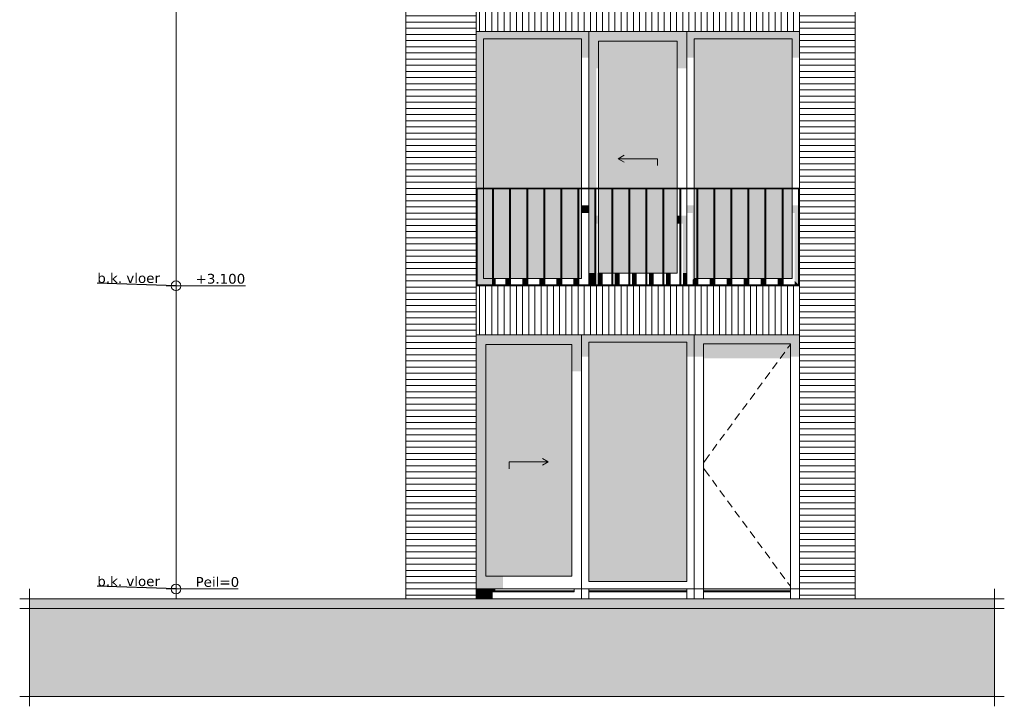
# Model space of a CAD drawing. Header units: millimetres. Extents: x -25778 to 132920, y -21930 to 17454.
# Tile 2 of 26: x 39864 to 49939, y -21590 to -14569. Entities that reach past the tile are written whole.
import ezdxf

# ---------------------------------------------------------------- set-up
doc = ezdxf.new("R2010")
doc.units = ezdxf.units.MM
doc.header["$MEASUREMENT"] = 0
for name, color, linetype in [('00 2D tek aankleding', 7, 'Continuous'), ('00 2D tek aankleding 2D arcering', 7, 'Continuous'), ('21 Buitenwanden', 7, 'Continuous'), ('21 Buitenwanden 2D arcering', 7, 'Continuous'), ('34 Balustrades', 7, 'Continuous'), ('34 Balustrades 2D arcering', 7, 'Continuous'), ('New_21 Buitenwanden', 7, 'Continuous'), ('New_21 Buitenwanden 2D arcering', 7, 'Continuous'), ('New_21 Buitenwanden Afdek-arcering', 7, 'Continuous'), ('New_21 Buitenwanden Deuren', 7, 'Continuous'), ('New_21 Buitenwanden Ramen', 7, 'Continuous'), ('Tekst_dim 1_ 100 .DO', 7, 'Continuous'), ('Tekst_dim Algemeen', 7, 'Continuous')]:
    doc.layers.add(name, color=color, linetype=linetype)
doc.styles.add('GENERATED_STYLE_1', font='verdana.ttf')
doc.dimstyles.new('GENERATED_STYLE__1', dxfattribs={"dimtxt": 0.18, "dimasz": 38, "dimexe": 0.18, "dimexo": 0.0625, "dimgap": 0, "dimtad": 0, "dimtih": 1, "dimtoh": 1, "dimdec": 4, "dimzin": 0, "dimdsep": 46, "dimcen": 0.09, "dimadec": 0, "dimazin": 0, "dimtfac": 1, "dimtdec": 4, "dimtmove": 0, "dimatfit": 3, "dimldrblk": 'ARROWHEAD_0', "dimfxl": 1, "dimtolj": 1, "dimtzin": 0, "dimarcsym": 0})

# ---------------------------------------------------------------- blocks, each defined once
blk = doc.blocks.new('Section Element_1_1', base_point=(43939, -20390))
at = {"layer": 'New_21 Buitenwanden', "color": 7, "linetype": 'Continuous', "lineweight": 0}
blk.add_line((47844, -20490), (45612, -20490), dxfattribs=at)
blk = doc.blocks.new('Section Element_2_1', base_point=(43939, -20390))
at = {"layer": 'New_21 Buitenwanden 2D arcering', "linetype": 'Continuous', "lineweight": 0, "true_color": 0x1e2122}
for points in [[(46766, -17790), (46766, -17884), (46860, -17884), (47750, -17884), (47844, -17884), (47844, -17790)], [(46860, -17884), (46766, -17884), (46766, -18016), (46860, -18016)], [(46860, -17884), (46860, -20390), (46870, -20390), (46870, -18030), (47750, -18030), (47750, -17884)], [(47844, -17884), (47750, -17884), (47750, -18016), (47844, -18016)], [(46860, -20390), (46860, -20410), (47750, -20410), (47750, -20390)], [(46860, -20410), (46860, -20420), (46885, -20411), (47750, -20411), (47750, -20410)]]:
    blk.add_hatch(color=250, dxfattribs=at).paths.add_polyline_path(points)
at = {"layer": 'New_21 Buitenwanden Deuren', "color": 7, "linetype": 'Continuous', "lineweight": 0}
for p, q in [((46860, -20390), (46860, -17884)), ((46860, -17884), (47750, -17884)), ((47750, -17891), (47722, -17928)), ((47750, -17884), (47750, -20390)), ((47693, -17968), (47645, -18033)), ((47616, -18073), (47568, -18138)), ((47539, -18178), (47491, -18242)), ((47462, -18282), (47414, -18347)), ((47385, -18387), (47337, -18452)), ((47307, -18492), (47260, -18556)), ((47230, -18597), (47183, -18661)), ((47153, -18701), (47106, -18766)), ((47076, -18806), (47029, -18870)), ((46999, -18911), (46952, -18975)), ((46922, -19015), (46887, -19062)), ((46887, -19062), (46860, -19100)), ((46887, -19191), (46860, -19154)), ((46922, -19238), (46887, -19191)), ((46999, -19343), (46952, -19279)), ((47076, -19448), (47029, -19383)), ((47153, -19552), (47106, -19488)), ((47230, -19657), (47183, -19593)), ((47307, -19762), (47260, -19697)), ((47385, -19866), (47337, -19802)), ((47462, -19971), (47414, -19907)), ((47539, -20076), (47491, -20011)), ((47616, -20180), (47568, -20116)), ((47693, -20285), (47645, -20221)), ((47750, -20363), (47722, -20325)), ((46766, -20390), (46860, -20390)), ((47750, -20390), (46860, -20390)), ((46860, -20390), (46860, -20420)), ((46860, -20410), (47750, -20410)), ((46860, -20420), (46860, -20490)), ((46860, -20420), (47750, -20420)), ((47750, -20390), (47750, -20420)), ((47750, -20390), (47844, -20390)), ((47750, -20420), (47750, -20490))]:
    blk.add_line(p, q, dxfattribs=at)
blk = doc.blocks.new('Section Element_3_1', base_point=(43939, -20390))
at = {"layer": 'New_21 Buitenwanden 2D arcering', "linetype": 'Continuous', "lineweight": 0, "true_color": 0x1e2122}
for points in [[(46766, -17790), (45612, -17790), (45688, -17866), (46690, -17866)], [(45688, -17866), (45612, -17790), (45612, -18016), (45688, -18016)], [(46690, -17866), (46690, -18016), (46766, -18016), (46766, -17790)], [(46690, -17866), (45688, -17866), (45688, -20314), (45723, -20314), (45723, -18066), (46690, -18066)], [(46690, -20390), (45688, -20390), (45688, -20410), (46690, -20410)], [(45688, -20410), (45688, -20420), (45705, -20414), (46690, -20414), (46690, -20410)]]:
    blk.add_hatch(color=250, dxfattribs=at).paths.add_polyline_path(points)
at = {"layer": 'New_21 Buitenwanden Afdek-arcering', "linetype": 'Continuous', "lineweight": 0, "true_color": 0x99a3a6}
blk.add_hatch(color=253, dxfattribs=at).paths.add_polyline_path([(46690, -20314), (46690, -17866), (45688, -17866), (45688, -20314)])
at = {"layer": 'New_21 Buitenwanden Ramen', "color": 7, "linetype": 'Continuous', "lineweight": 0}
for p, q in [((45612, -20390), (45612, -17790)), ((46766, -17790), (46766, -20390)), ((45688, -17866), (45688, -20314)), ((46690, -17866), (45688, -17866)), ((46690, -20314), (46690, -17866)), ((45688, -20314), (46690, -20314)), ((45612, -20390), (45612, -20490)), ((45688, -20390), (45612, -20390)), ((45688, -20390), (45688, -20420)), ((46690, -20390), (45688, -20390)), ((46690, -20410), (45688, -20410)), ((45688, -20420), (45688, -20490)), ((46690, -20420), (45688, -20420)), ((46690, -20390), (46690, -20420)), ((46766, -20390), (46690, -20390)), ((46690, -20420), (46690, -20490)), ((46766, -20390), (46766, -20490))]:
    blk.add_line(p, q, dxfattribs=at)
blk = doc.blocks.new('Section Element_4_1', base_point=(43939, -20390))
at = {"layer": 'New_21 Buitenwanden Afdek-arcering', "linetype": 'Continuous', "lineweight": 0, "true_color": 0x000000}
h = blk.add_hatch(dxfattribs=at)
h.set_pattern_fill('920_Lijnen_horz__63_0001', color=18, style=0, pattern_type=2)
h.set_pattern_definition([(360, (43938.91, -20389.75), (0, 63), [])])
h.paths.add_polyline_path([(43814, -17290), (44534, -17290), (44534, -14190), (43814, -14190)])
at = {"layer": 'New_21 Buitenwanden', "color": 7, "linetype": 'Continuous', "lineweight": 0}
for p, q in [((43814, -14190), (43814, -17290)), ((44534, -17290), (44534, -14190))]:
    blk.add_line(p, q, dxfattribs=at)
blk = doc.blocks.new('Section Element_6_1', base_point=(43939, -20390))
at = {"layer": 'New_21 Buitenwanden 2D arcering', "linetype": 'Continuous', "lineweight": 0, "true_color": 0x1e2122}
blk.add_hatch(color=250, dxfattribs=at).paths.add_polyline_path([(44534, -14190), (44534, -14690), (44544, -14690), (44544, -14190)])
at = {"layer": 'New_21 Buitenwanden Afdek-arcering', "linetype": 'Continuous', "lineweight": 0, "true_color": 0x000000}
h = blk.add_hatch(dxfattribs=at)
h.set_pattern_fill('930_Lijnen_vert__63_0001', color=18, style=0, pattern_type=2)
h.set_pattern_definition([(90, (43938.91, -20389.75), (-63, 0), [])])
h.paths.add_polyline_path([(47844, -14190), (44534, -14190), (44534, -14690), (47844, -14690)])
at = {"layer": 'New_21 Buitenwanden', "color": 7, "linetype": 'Continuous', "lineweight": 0}
for p, q in [((47844, -14190), (44534, -14190)), ((47844, -14690), (44534, -14690))]:
    blk.add_line(p, q, dxfattribs=at)
blk = doc.blocks.new('Section Element_9_1', base_point=(43939, -20390))
at = {"layer": 'New_21 Buitenwanden Afdek-arcering', "linetype": 'Continuous', "lineweight": 0, "true_color": 0x000000}
h = blk.add_hatch(dxfattribs=at)
h.set_pattern_fill('920_Lijnen_horz__63_0001', color=18, style=0, pattern_type=2)
h.set_pattern_definition([(180, (43938.91, -20389.75), (0, 63), [])])
h.paths.add_polyline_path([(48414, -17290), (47844, -17290), (47844, -20490), (48414, -20490)])
at = {"layer": 'New_21 Buitenwanden', "color": 7, "linetype": 'Continuous', "lineweight": 0}
for p, q in [((47844, -17290), (47844, -20490)), ((48414, -20490), (48414, -17290))]:
    blk.add_line(p, q, dxfattribs=at)
blk = doc.blocks.new('Section Element_10_1', base_point=(43939, -20390))
at = {"layer": 'New_21 Buitenwanden Afdek-arcering', "linetype": 'Continuous', "lineweight": 0, "true_color": 0x000000}
h = blk.add_hatch(dxfattribs=at)
h.set_pattern_fill('920_Lijnen_horz__63_0001', color=18, style=0, pattern_type=2)
h.set_pattern_definition([(180, (43938.91, -20389.75), (0, 63), [])])
h.paths.add_polyline_path([(43814, -17290), (43814, -20490), (44534, -20490), (44534, -17290)])
at = {"layer": 'New_21 Buitenwanden', "color": 7, "linetype": 'Continuous', "lineweight": 0}
for p, q in [((43814, -17290), (43814, -20490)), ((44534, -17290), (44534, -20490))]:
    blk.add_line(p, q, dxfattribs=at)
blk = doc.blocks.new('Section Element_11_1', base_point=(43939, -20390))
at = {"layer": 'New_21 Buitenwanden Afdek-arcering', "linetype": 'Continuous', "lineweight": 0, "true_color": 0x000000}
h = blk.add_hatch(dxfattribs=at)
h.set_pattern_fill('920_Lijnen_horz__63_0001', color=18, style=0, pattern_type=2)
h.set_pattern_definition([(360, (43938.91, -20389.75), (0, 63), [])])
h.paths.add_polyline_path([(48414, -17290), (48414, -14190), (47844, -14190), (47844, -17290)])
at = {"layer": 'New_21 Buitenwanden', "color": 7, "linetype": 'Continuous', "lineweight": 0}
for p, q in [((47844, -17290), (47844, -14190)), ((48414, -17290), (48414, -14190))]:
    blk.add_line(p, q, dxfattribs=at)
blk = doc.blocks.new('Section Element_14_1', base_point=(43939, -20390))
at = {"layer": 'New_21 Buitenwanden 2D arcering', "linetype": 'Continuous', "lineweight": 0, "true_color": 0x1e2122}
blk.add_hatch(color=250, dxfattribs=at).paths.add_polyline_path([(44534, -17290), (44534, -17790), (44544, -17790), (44544, -17290)])
at = {"layer": 'New_21 Buitenwanden Afdek-arcering', "linetype": 'Continuous', "lineweight": 0, "true_color": 0x000000}
h = blk.add_hatch(dxfattribs=at)
h.set_pattern_fill('930_Lijnen_vert__63_0001', color=18, style=0, pattern_type=2)
h.set_pattern_definition([(90, (43938.91, -20389.75), (-63, 0), [])])
h.paths.add_polyline_path([(44534, -17290), (44534, -17790), (47844, -17790), (47844, -17290)])
at = {"layer": 'New_21 Buitenwanden', "color": 7, "linetype": 'Continuous', "lineweight": 0}
for p, q in [((47844, -17290), (44534, -17290)), ((47844, -17790), (44534, -17790))]:
    blk.add_line(p, q, dxfattribs=at)
blk = doc.blocks.new('Section Element_41_1', base_point=(43939, -20390))
at = {"layer": '34 Balustrades 2D arcering', "linetype": 'Continuous', "lineweight": 0, "true_color": 0x1e2122}
blk.add_hatch(color=250, dxfattribs=at).paths.add_polyline_path([(44534, -16300), (44559, -16300), (44559, -16290), (44534, -16290)])
at = {"layer": '34 Balustrades', "color": 9, "linetype": 'Continuous', "lineweight": 0}
for p, q in [((44534, -16290), (47844, -16290)), ((44544, -16300), (47834, -16300))]:
    blk.add_line(p, q, dxfattribs=at)
blk = doc.blocks.new('Section Element_42_1', base_point=(43939, -20390))
at = {"layer": '34 Balustrades 2D arcering', "linetype": 'Continuous', "lineweight": 0, "true_color": 0x1e2122}
blk.add_hatch(color=250, dxfattribs=at).paths.add_polyline_path([(44534, -17280), (44534, -17290), (44559, -17290), (44559, -17280)])
at = {"layer": '34 Balustrades', "color": 9, "linetype": 'Continuous', "lineweight": 0}
blk.add_line((44544, -17280), (47834, -17280), dxfattribs=at)
blk = doc.blocks.new('Section Element_43_1', base_point=(43939, -20390))
at = {"layer": '34 Balustrades 2D arcering', "linetype": 'Continuous', "lineweight": 0, "true_color": 0x1e2122}
blk.add_hatch(color=250, dxfattribs=at).paths.add_polyline_path([(44703, -16307), (44713, -16307), (44713, -16300), (44703, -16300)])
at = {"layer": '34 Balustrades', "color": 9, "linetype": 'Continuous', "lineweight": 0}
for p, q in [((44703, -17280), (44703, -16300)), ((44713, -17280), (44713, -16300))]:
    blk.add_line(p, q, dxfattribs=at)
blk = doc.blocks.new('Section Element_44_1', base_point=(43939, -20390))
at = {"layer": '34 Balustrades 2D arcering', "linetype": 'Continuous', "lineweight": 0, "true_color": 0x1e2122}
blk.add_hatch(color=250, dxfattribs=at).paths.add_polyline_path([(44877, -16307), (44887, -16307), (44887, -16300), (44877, -16300)])
at = {"layer": '34 Balustrades', "color": 9, "linetype": 'Continuous', "lineweight": 0}
for p, q in [((44877, -17280), (44877, -16300)), ((44887, -17280), (44887, -16300))]:
    blk.add_line(p, q, dxfattribs=at)
blk = doc.blocks.new('Section Element_45_1', base_point=(43939, -20390))
at = {"layer": '34 Balustrades 2D arcering', "linetype": 'Continuous', "lineweight": 0, "true_color": 0x1e2122}
blk.add_hatch(color=250, dxfattribs=at).paths.add_polyline_path([(45052, -16307), (45062, -16307), (45062, -16300), (45052, -16300)])
at = {"layer": '34 Balustrades', "color": 9, "linetype": 'Continuous', "lineweight": 0}
for p, q in [((45052, -17280), (45052, -16300)), ((45062, -17280), (45062, -16300))]:
    blk.add_line(p, q, dxfattribs=at)
blk = doc.blocks.new('Section Element_46_1', base_point=(43939, -20390))
at = {"layer": '34 Balustrades 2D arcering', "linetype": 'Continuous', "lineweight": 0, "true_color": 0x1e2122}
blk.add_hatch(color=250, dxfattribs=at).paths.add_polyline_path([(45226, -16307), (45236, -16307), (45236, -16300), (45226, -16300)])
at = {"layer": '34 Balustrades', "color": 9, "linetype": 'Continuous', "lineweight": 0}
for p, q in [((45226, -17280), (45226, -16300)), ((45236, -17280), (45236, -16300))]:
    blk.add_line(p, q, dxfattribs=at)
blk = doc.blocks.new('Section Element_47_1', base_point=(43939, -20390))
at = {"layer": '34 Balustrades 2D arcering', "linetype": 'Continuous', "lineweight": 0, "true_color": 0x1e2122}
blk.add_hatch(color=250, dxfattribs=at).paths.add_polyline_path([(45400, -16307), (45410, -16307), (45410, -16300), (45400, -16300)])
at = {"layer": '34 Balustrades', "color": 9, "linetype": 'Continuous', "lineweight": 0}
for p, q in [((45400, -17280), (45400, -16300)), ((45410, -17280), (45410, -16300))]:
    blk.add_line(p, q, dxfattribs=at)
blk = doc.blocks.new('Section Element_48_1', base_point=(43939, -20390))
at = {"layer": '34 Balustrades 2D arcering', "linetype": 'Continuous', "lineweight": 0, "true_color": 0x1e2122}
blk.add_hatch(color=250, dxfattribs=at).paths.add_polyline_path([(45574, -16307), (45584, -16307), (45584, -16300), (45574, -16300)])
at = {"layer": '34 Balustrades', "color": 9, "linetype": 'Continuous', "lineweight": 0}
for p, q in [((45574, -17280), (45574, -16300)), ((45584, -17280), (45584, -16300))]:
    blk.add_line(p, q, dxfattribs=at)
blk = doc.blocks.new('Section Element_49_1', base_point=(43939, -20390))
at = {"layer": '34 Balustrades 2D arcering', "linetype": 'Continuous', "lineweight": 0, "true_color": 0x1e2122}
blk.add_hatch(color=250, dxfattribs=at).paths.add_polyline_path([(45748, -16307), (45758, -16307), (45758, -16300), (45748, -16300)])
at = {"layer": '34 Balustrades', "color": 9, "linetype": 'Continuous', "lineweight": 0}
for p, q in [((45748, -17280), (45748, -16300)), ((45758, -17280), (45758, -16300))]:
    blk.add_line(p, q, dxfattribs=at)
blk = doc.blocks.new('Section Element_50_1', base_point=(43939, -20390))
at = {"layer": '34 Balustrades 2D arcering', "linetype": 'Continuous', "lineweight": 0, "true_color": 0x1e2122}
blk.add_hatch(color=250, dxfattribs=at).paths.add_polyline_path([(45923, -16307), (45933, -16307), (45933, -16300), (45923, -16300)])
at = {"layer": '34 Balustrades', "color": 9, "linetype": 'Continuous', "lineweight": 0}
for p, q in [((45923, -17280), (45923, -16300)), ((45933, -17280), (45933, -16300))]:
    blk.add_line(p, q, dxfattribs=at)
blk = doc.blocks.new('Section Element_51_1', base_point=(43939, -20390))
at = {"layer": '34 Balustrades 2D arcering', "linetype": 'Continuous', "lineweight": 0, "true_color": 0x1e2122}
blk.add_hatch(color=250, dxfattribs=at).paths.add_polyline_path([(46097, -16307), (46107, -16307), (46107, -16300), (46097, -16300)])
at = {"layer": '34 Balustrades', "color": 9, "linetype": 'Continuous', "lineweight": 0}
for p, q in [((46097, -17280), (46097, -16300)), ((46107, -17280), (46107, -16300))]:
    blk.add_line(p, q, dxfattribs=at)
blk = doc.blocks.new('Section Element_52_1', base_point=(43939, -20390))
at = {"layer": '34 Balustrades 2D arcering', "linetype": 'Continuous', "lineweight": 0, "true_color": 0x1e2122}
blk.add_hatch(color=250, dxfattribs=at).paths.add_polyline_path([(46271, -16307), (46281, -16307), (46281, -16300), (46271, -16300)])
at = {"layer": '34 Balustrades', "color": 9, "linetype": 'Continuous', "lineweight": 0}
for p, q in [((46271, -17280), (46271, -16300)), ((46281, -17280), (46281, -16300))]:
    blk.add_line(p, q, dxfattribs=at)
blk = doc.blocks.new('Section Element_53_1', base_point=(43939, -20390))
at = {"layer": '34 Balustrades 2D arcering', "linetype": 'Continuous', "lineweight": 0, "true_color": 0x1e2122}
blk.add_hatch(color=250, dxfattribs=at).paths.add_polyline_path([(46445, -16307), (46455, -16307), (46455, -16300), (46445, -16300)])
at = {"layer": '34 Balustrades', "color": 9, "linetype": 'Continuous', "lineweight": 0}
for p, q in [((46445, -17280), (46445, -16300)), ((46455, -17280), (46455, -16300))]:
    blk.add_line(p, q, dxfattribs=at)
blk = doc.blocks.new('Section Element_54_1', base_point=(43939, -20390))
at = {"layer": '34 Balustrades 2D arcering', "linetype": 'Continuous', "lineweight": 0, "true_color": 0x1e2122}
blk.add_hatch(color=250, dxfattribs=at).paths.add_polyline_path([(44534, -17280), (44544, -17280), (44544, -16300), (44534, -16300)])
at = {"layer": '34 Balustrades', "color": 9, "linetype": 'Continuous', "lineweight": 0}
for p, q in [((44534, -16300), (44544, -16300)), ((44544, -17280), (44544, -16300)), ((44534, -17280), (44544, -17280))]:
    blk.add_line(p, q, dxfattribs=at)
blk = doc.blocks.new('Section Element_55_1', base_point=(43939, -20390))
at = {"layer": '34 Balustrades', "color": 9, "linetype": 'Continuous', "lineweight": 0}
for p, q in [((47834, -16300), (47844, -16300)), ((47834, -17280), (47834, -16300)), ((47834, -17280), (47844, -17280))]:
    blk.add_line(p, q, dxfattribs=at)
blk = doc.blocks.new('Section Element_56_1', base_point=(43939, -20390))
at = {"layer": '34 Balustrades 2D arcering', "linetype": 'Continuous', "lineweight": 0, "true_color": 0x1e2122}
blk.add_hatch(color=250, dxfattribs=at).paths.add_polyline_path([(46619, -16307), (46629, -16307), (46629, -16300), (46619, -16300)])
at = {"layer": '34 Balustrades', "color": 9, "linetype": 'Continuous', "lineweight": 0}
for p, q in [((46619, -17280), (46619, -16300)), ((46629, -17280), (46629, -16300))]:
    blk.add_line(p, q, dxfattribs=at)
blk = doc.blocks.new('Section Element_57_1', base_point=(43939, -20390))
at = {"layer": '34 Balustrades 2D arcering', "linetype": 'Continuous', "lineweight": 0, "true_color": 0x1e2122}
blk.add_hatch(color=250, dxfattribs=at).paths.add_polyline_path([(46794, -16307), (46804, -16307), (46804, -16300), (46794, -16300)])
at = {"layer": '34 Balustrades', "color": 9, "linetype": 'Continuous', "lineweight": 0}
for p, q in [((46794, -17280), (46794, -16300)), ((46804, -17280), (46804, -16300))]:
    blk.add_line(p, q, dxfattribs=at)
blk = doc.blocks.new('Section Element_58_1', base_point=(43939, -20390))
at = {"layer": '34 Balustrades 2D arcering', "linetype": 'Continuous', "lineweight": 0, "true_color": 0x1e2122}
blk.add_hatch(color=250, dxfattribs=at).paths.add_polyline_path([(46978, -16300), (46968, -16300), (46968, -16307), (46978, -16307)])
at = {"layer": '34 Balustrades', "color": 9, "linetype": 'Continuous', "lineweight": 0}
for p, q in [((46968, -17280), (46968, -16300)), ((46978, -17280), (46978, -16300))]:
    blk.add_line(p, q, dxfattribs=at)
blk = doc.blocks.new('Section Element_59_1', base_point=(43939, -20390))
at = {"layer": '34 Balustrades 2D arcering', "linetype": 'Continuous', "lineweight": 0, "true_color": 0x1e2122}
blk.add_hatch(color=250, dxfattribs=at).paths.add_polyline_path([(47142, -16307), (47152, -16307), (47152, -16300), (47142, -16300)])
at = {"layer": '34 Balustrades', "color": 9, "linetype": 'Continuous', "lineweight": 0}
for p, q in [((47142, -17280), (47142, -16300)), ((47152, -17280), (47152, -16300))]:
    blk.add_line(p, q, dxfattribs=at)
blk = doc.blocks.new('Section Element_60_1', base_point=(43939, -20390))
at = {"layer": '34 Balustrades 2D arcering', "linetype": 'Continuous', "lineweight": 0, "true_color": 0x1e2122}
blk.add_hatch(color=250, dxfattribs=at).paths.add_polyline_path([(47316, -16307), (47326, -16307), (47326, -16300), (47316, -16300)])
at = {"layer": '34 Balustrades', "color": 9, "linetype": 'Continuous', "lineweight": 0}
for p, q in [((47316, -17280), (47316, -16300)), ((47326, -17280), (47326, -16300))]:
    blk.add_line(p, q, dxfattribs=at)
blk = doc.blocks.new('Section Element_61_1', base_point=(43939, -20390))
at = {"layer": '34 Balustrades 2D arcering', "linetype": 'Continuous', "lineweight": 0, "true_color": 0x1e2122}
blk.add_hatch(color=250, dxfattribs=at).paths.add_polyline_path([(47490, -16307), (47500, -16307), (47500, -16300), (47490, -16300)])
at = {"layer": '34 Balustrades', "color": 9, "linetype": 'Continuous', "lineweight": 0}
for p, q in [((47490, -17280), (47490, -16300)), ((47500, -17280), (47500, -16300))]:
    blk.add_line(p, q, dxfattribs=at)
blk = doc.blocks.new('Section Element_62_1', base_point=(43939, -20390))
at = {"layer": '34 Balustrades 2D arcering', "linetype": 'Continuous', "lineweight": 0, "true_color": 0x1e2122}
blk.add_hatch(color=250, dxfattribs=at).paths.add_polyline_path([(47665, -16307), (47675, -16307), (47675, -16300), (47665, -16300)])
at = {"layer": '34 Balustrades', "color": 9, "linetype": 'Continuous', "lineweight": 0}
for p, q in [((47665, -17280), (47665, -16300)), ((47675, -17280), (47675, -16300))]:
    blk.add_line(p, q, dxfattribs=at)
blk = doc.blocks.new('Section Element_63_1', base_point=(43939, -20390))
at = {"layer": 'New_21 Buitenwanden 2D arcering', "linetype": 'Continuous', "lineweight": 0, "true_color": 0x1e2122}
for points in [[(45688, -14690), (45688, -14790), (45788, -14790), (46590, -14790), (46690, -14790), (46690, -14690)], [(45688, -14790), (45688, -16290), (45763, -16290), (45763, -15065), (45788, -15065), (45788, -14790)], [(46590, -14790), (45788, -14790), (45788, -16290), (45808, -16290), (45808, -15093), (46590, -15093)], [(46690, -14790), (46590, -14790), (46590, -15065), (46690, -15065)], [(45748, -16300), (45688, -16300), (45688, -17160), (45748, -17160)], [(45758, -17160), (45763, -17160), (45763, -16653), (45779, -16653), (45779, -17160), (45788, -17160), (45788, -16573), (45763, -16573), (45763, -16300), (45758, -16300)], [(45788, -17160), (45849, -17160), (45849, -16682), (45923, -16682), (45923, -16601), (45808, -16601), (45808, -16300), (45788, -16300)], [(45933, -16682), (45973, -16682), (45973, -17160), (46023, -17160), (46023, -16682), (46097, -16682), (46097, -16601), (45933, -16601)], [(46107, -16682), (46148, -16682), (46148, -17160), (46198, -17160), (46198, -16682), (46271, -16682), (46271, -16601), (46107, -16601)], [(46281, -16682), (46322, -16682), (46322, -17160), (46372, -17160), (46372, -16682), (46445, -16682), (46445, -16601), (46281, -16601)], [(46455, -16682), (46496, -16682), (46496, -17160), (46546, -17160), (46546, -16682), (46590, -16682), (46590, -16601), (46455, -16601)], [(46619, -16573), (46590, -16573), (46590, -16653), (46619, -16653)], [(46629, -16653), (46650, -16653), (46650, -17160), (46690, -17160), (46690, -16573), (46629, -16573)], [(45688, -17280), (45748, -17280), (45748, -17160), (45688, -17160)], [(45758, -17280), (45763, -17280), (45763, -17160), (45758, -17160)], [(45779, -17280), (45829, -17280), (45829, -17160), (45779, -17160)], [(46003, -17160), (45953, -17160), (45953, -17280), (46003, -17280)], [(46178, -17160), (46128, -17160), (46128, -17280), (46178, -17280)], [(46352, -17160), (46302, -17160), (46302, -17280), (46352, -17280)], [(46526, -17160), (46476, -17160), (46476, -17280), (46526, -17280)], [(46690, -17160), (46650, -17160), (46650, -17280), (46690, -17280)]]:
    blk.add_hatch(color=250, dxfattribs=at).paths.add_polyline_path(points)
at = {"layer": 'New_21 Buitenwanden Afdek-arcering', "linetype": 'Continuous', "lineweight": 0, "true_color": 0x99a3a6}
for points in [[(46590, -14790), (45788, -14790), (45788, -16290), (46590, -16290)], [(45788, -17160), (45923, -17160), (45923, -16300), (45788, -16300)], [(45933, -16300), (45933, -17160), (46097, -17160), (46097, -16300)], [(46107, -16300), (46107, -17160), (46271, -17160), (46271, -16300)], [(46281, -16300), (46281, -17160), (46445, -17160), (46445, -16300)], [(46455, -16300), (46455, -17160), (46590, -17160), (46590, -16300)]]:
    blk.add_hatch(color=253, dxfattribs=at).paths.add_polyline_path(points)
at = {"layer": 'New_21 Buitenwanden Deuren', "color": 7, "linetype": 'Continuous', "lineweight": 0}
for p, q in [((45788, -16290), (45788, -14790)), ((45788, -14790), (46590, -14790)), ((46590, -14790), (46590, -16290)), ((45989, -15990), (46050, -15955)), ((46389, -15990), (45989, -15990)), ((45989, -15990), (46050, -16025)), ((46389, -15990), (46389, -16060)), ((45788, -17160), (45788, -16300)), ((46590, -16300), (46590, -17160)), ((45923, -17160), (45788, -17160)), ((46097, -17160), (45933, -17160)), ((46271, -17160), (46107, -17160)), ((46445, -17160), (46281, -17160)), ((46590, -17160), (46455, -17160))]:
    blk.add_line(p, q, dxfattribs=at)
blk = doc.blocks.new('Section Element_64_1', base_point=(43939, -20390))
at = {"layer": 'New_21 Buitenwanden 2D arcering', "linetype": 'Continuous', "lineweight": 0, "true_color": 0x1e2122}
for points in [[(44534, -14690), (44534, -16290), (44610, -16290), (44610, -14766)], [(44534, -14690), (44610, -14766), (45612, -14766), (45688, -14690)], [(45688, -14690), (45612, -14766), (45612, -14958), (45688, -14958)], [(45612, -14766), (44610, -14766), (44610, -16290), (44769, -16290), (44769, -15008), (45612, -15008)], [(44544, -17280), (44610, -17214), (44610, -16300), (44544, -16300)], [(44610, -16300), (44610, -17214), (44703, -17214), (44703, -16300)], [(44713, -17214), (44769, -17214), (44769, -16597), (44868, -16597), (44868, -17214), (44877, -17214), (44877, -16516), (44769, -16516), (44769, -16300), (44713, -16300)], [(44887, -17214), (44918, -17214), (44918, -16597), (45042, -16597), (45042, -17214), (45052, -17214), (45052, -16516), (44887, -16516)], [(45062, -17214), (45092, -17214), (45092, -16597), (45217, -16597), (45217, -17214), (45226, -17214), (45226, -16516), (45062, -16516)], [(45236, -17214), (45267, -17214), (45267, -16597), (45391, -16597), (45391, -17214), (45400, -17214), (45400, -16516), (45236, -16516)], [(45410, -17214), (45441, -17214), (45441, -16597), (45565, -16597), (45565, -17214), (45574, -17214), (45574, -16516), (45410, -16516)], [(45584, -17214), (45612, -17214), (45612, -16516), (45584, -16516)], [(45612, -16547), (45688, -16547), (45688, -16467), (45612, -16467)], [(44610, -17214), (44544, -17280), (44703, -17280), (44703, -17214)], [(44734, -17214), (44713, -17214), (44713, -17280), (44734, -17280)], [(44833, -17280), (44877, -17280), (44877, -17214), (44833, -17214)], [(45052, -17214), (45007, -17214), (45007, -17280), (45052, -17280)], [(45226, -17214), (45182, -17214), (45182, -17280), (45226, -17280)], [(45400, -17214), (45356, -17214), (45356, -17280), (45400, -17280)], [(45574, -17214), (45530, -17214), (45530, -17280), (45574, -17280)]]:
    blk.add_hatch(color=250, dxfattribs=at).paths.add_polyline_path(points)
at = {"layer": 'New_21 Buitenwanden Afdek-arcering', "linetype": 'Continuous', "lineweight": 0, "true_color": 0x99a3a6}
for points in [[(45612, -14766), (44610, -14766), (44610, -16290), (45612, -16290)], [(44610, -16300), (44610, -17214), (44703, -17214), (44703, -16300)], [(44877, -16300), (44713, -16300), (44713, -17214), (44877, -17214)], [(44887, -16300), (44887, -17214), (45052, -17214), (45052, -16300)], [(45062, -16300), (45062, -17214), (45226, -17214), (45226, -16300)], [(45236, -17214), (45400, -17214), (45400, -16300), (45236, -16300)], [(45410, -16300), (45410, -17214), (45574, -17214), (45574, -16300)], [(45612, -16300), (45584, -16300), (45584, -17214), (45612, -17214)]]:
    blk.add_hatch(color=253, dxfattribs=at).paths.add_polyline_path(points)
at = {"layer": 'New_21 Buitenwanden Ramen', "color": 7, "linetype": 'Continuous', "lineweight": 0}
for p, q in [((45688, -14690), (45688, -16290)), ((44610, -14766), (44610, -16290)), ((45612, -14766), (44610, -14766)), ((45612, -16290), (45612, -14766)), ((44610, -16300), (44610, -17214)), ((45612, -17214), (45612, -16300)), ((45688, -16300), (45688, -17280)), ((44610, -17214), (44703, -17214)), ((44713, -17214), (44877, -17214)), ((44887, -17214), (45052, -17214)), ((45062, -17214), (45226, -17214)), ((45236, -17214), (45400, -17214)), ((45410, -17214), (45574, -17214)), ((45584, -17214), (45612, -17214))]:
    blk.add_line(p, q, dxfattribs=at)
blk = doc.blocks.new('Section Element_65_1', base_point=(43939, -20390))
at = {"layer": 'New_21 Buitenwanden 2D arcering', "linetype": 'Continuous', "lineweight": 0, "true_color": 0x1e2122}
for points in [[(46690, -14690), (46766, -14766), (47768, -14766), (47844, -14690)], [(46766, -14766), (46690, -14690), (46690, -14958), (46766, -14958)], [(47844, -14690), (47768, -14766), (47768, -14958), (47844, -14958)], [(46766, -16290), (46801, -16290), (46801, -15008), (47768, -15008), (47768, -14766), (46766, -14766)], [(46766, -17214), (46794, -17214), (46794, -16300), (46766, -16300)], [(46766, -16467), (46690, -16467), (46690, -16547), (46749, -16547), (46749, -17230), (46766, -17214)], [(46804, -17214), (46834, -17214), (46834, -16597), (46959, -16597), (46959, -17214), (46968, -17214), (46968, -16516), (46804, -16516)], [(46978, -17214), (47009, -17214), (47009, -16597), (47133, -16597), (47133, -17214), (47142, -17214), (47142, -16516), (46978, -16516)], [(47152, -17214), (47183, -17214), (47183, -16597), (47307, -16597), (47307, -17214), (47316, -17214), (47316, -16516), (47152, -16516)], [(47326, -17214), (47357, -17214), (47357, -16597), (47481, -16597), (47481, -17214), (47490, -17214), (47490, -16516), (47326, -16516)], [(47500, -17214), (47531, -17214), (47531, -16597), (47655, -16597), (47655, -17214), (47665, -17214), (47665, -16516), (47500, -16516)], [(47675, -17214), (47705, -17214), (47705, -16597), (47768, -16597), (47768, -16516), (47675, -16516)], [(47834, -16467), (47768, -16467), (47768, -16547), (47795, -16547), (47795, -17241), (47834, -17280)], [(46766, -17214), (46749, -17230), (46749, -17280), (46794, -17280), (46794, -17214)], [(46968, -17214), (46924, -17214), (46924, -17280), (46968, -17280)], [(47142, -17214), (47098, -17214), (47098, -17280), (47142, -17280)], [(47316, -17214), (47272, -17214), (47272, -17280), (47316, -17280)], [(47490, -17214), (47446, -17214), (47446, -17280), (47490, -17280)], [(47665, -17214), (47620, -17214), (47620, -17280), (47665, -17280)], [(47834, -17280), (47795, -17241), (47795, -17280)]]:
    blk.add_hatch(color=250, dxfattribs=at).paths.add_polyline_path(points)
at = {"layer": 'New_21 Buitenwanden Afdek-arcering', "linetype": 'Continuous', "lineweight": 0, "true_color": 0x99a3a6}
for points in [[(46766, -16290), (47768, -16290), (47768, -14766), (46766, -14766)], [(46766, -17214), (46794, -17214), (46794, -16300), (46766, -16300)], [(46804, -16300), (46804, -17214), (46968, -17214), (46968, -16300)], [(46978, -17214), (47142, -17214), (47142, -16300), (46978, -16300)], [(47152, -16300), (47152, -17214), (47316, -17214), (47316, -16300)], [(47326, -16300), (47326, -17214), (47490, -17214), (47490, -16300)], [(47500, -16300), (47500, -17214), (47665, -17214), (47665, -16300)], [(47768, -16300), (47675, -16300), (47675, -17214), (47768, -17214)]]:
    blk.add_hatch(color=253, dxfattribs=at).paths.add_polyline_path(points)
at = {"layer": 'New_21 Buitenwanden Ramen', "color": 7, "linetype": 'Continuous', "lineweight": 0}
for p, q in [((46690, -16290), (46690, -14690)), ((46766, -14766), (46766, -16290)), ((47768, -14766), (46766, -14766)), ((47768, -16290), (47768, -14766)), ((46690, -17280), (46690, -16300)), ((46766, -16300), (46766, -17214)), ((47768, -17214), (47768, -16300)), ((46766, -17214), (46794, -17214)), ((46804, -17214), (46968, -17214)), ((46978, -17214), (47142, -17214)), ((47152, -17214), (47316, -17214)), ((47326, -17214), (47490, -17214)), ((47500, -17214), (47665, -17214)), ((47675, -17214), (47768, -17214))]:
    blk.add_line(p, q, dxfattribs=at)
blk = doc.blocks.new('Section Element_66_1', base_point=(43939, -20390))
at = {"layer": 'New_21 Buitenwanden 2D arcering', "linetype": 'Continuous', "lineweight": 0, "true_color": 0x1e2122}
for points in [[(44534, -17790), (44534, -17890), (44634, -17890), (45512, -17890), (45612, -17890), (45612, -17790)], [(44534, -20260), (44634, -20260), (44634, -17890), (44534, -17890)], [(44634, -20260), (44829, -20260), (44829, -18193), (45512, -18193), (45512, -17890), (44634, -17890)], [(45612, -17890), (45512, -17890), (45512, -18165), (45612, -18165)], [(44534, -20260), (44534, -20390), (44809, -20390), (44809, -20260)]]:
    blk.add_hatch(color=250, dxfattribs=at).paths.add_polyline_path(points)
at = {"layer": 'New_21 Buitenwanden Afdek-arcering', "linetype": 'Continuous', "lineweight": 0, "true_color": 0x99a3a6}
blk.add_hatch(color=253, dxfattribs=at).paths.add_polyline_path([(44634, -17890), (44634, -20260), (45512, -20260), (45512, -17890)])
at = {"layer": 'New_21 Buitenwanden Deuren', "color": 7, "linetype": 'Continuous', "lineweight": 0}
for p, q in [((44634, -17890), (44634, -20260)), ((45512, -17890), (44634, -17890)), ((45512, -20260), (45512, -17890)), ((44873, -19090), (45273, -19090)), ((44873, -19090), (44873, -19160)), ((45273, -19090), (45212, -19055)), ((45273, -19090), (45212, -19125)), ((44634, -20260), (45512, -20260))]:
    blk.add_line(p, q, dxfattribs=at)
blk = doc.blocks.new('Section Element_68_1', base_point=(43939, -20390))
at = {"layer": '21 Buitenwanden 2D arcering', "linetype": 'Continuous', "lineweight": 0, "true_color": 0x1e2122}
for points in [[(44610, -20410), (44732, -20410), (44732, -20390), (44610, -20390)], [(44610, -20410), (44610, -20420), (44704, -20420), (44732, -20410)], [(44610, -20420), (44610, -20490), (44704, -20490), (44704, -20420)]]:
    blk.add_hatch(color=250, dxfattribs=at).paths.add_polyline_path(points)
at = {"layer": '21 Buitenwanden', "color": 7, "linetype": 'Continuous', "lineweight": 0}
for p, q in [((45536, -20390), (44610, -20390)), ((45536, -20410), (44610, -20410)), ((45536, -20420), (44610, -20420))]:
    blk.add_line(p, q, dxfattribs=at)
blk = doc.blocks.new('Section Element_69_1', base_point=(43939, -20390))
at = {"layer": '21 Buitenwanden', "color": 7, "linetype": 'Continuous', "lineweight": 0}
for p in [(45612, -20390), (45536, -20420)]:
    blk.add_line(p, (45536, -20390), dxfattribs=at)
blk = doc.blocks.new('Section Element_70_1', base_point=(43939, -20390))
at = {"layer": '21 Buitenwanden 2D arcering', "linetype": 'Continuous', "lineweight": 0, "true_color": 0x1e2122}
blk.add_hatch(color=250, dxfattribs=at).paths.add_polyline_path([(44534, -20490), (44610, -20490), (44610, -20390), (44534, -20390)])
at = {"layer": '21 Buitenwanden', "color": 7, "linetype": 'Continuous', "lineweight": 0}
for p, q in [((44610, -20390), (44534, -20390)), ((44610, -20420), (44610, -20390))]:
    blk.add_line(p, q, dxfattribs=at)
blk = doc.blocks.new('Section Element_71_1', base_point=(43939, -20390))
at = {"layer": 'New_21 Buitenwanden Ramen', "color": 7, "linetype": 'Continuous', "lineweight": 0}
blk.add_line((45612, -20490), (44534, -20490), dxfattribs=at)
blk = doc.blocks.new('Strook maaiveld[1]_1', base_point=(39964, -21490))
at = {"layer": '00 2D tek aankleding 2D arcering', "linetype": 'Continuous', "lineweight": 0, "true_color": 0xffffff}
blk.add_hatch(color=7, dxfattribs=at).paths.add_polyline_path([(39964, -20590), (49839, -20590), (49839, -20490), (39964, -20490)])
at = {"layer": '00 2D tek aankleding 2D arcering', "linetype": 'Continuous', "lineweight": 0, "true_color": 0x000000}
blk.add_hatch(color=18, dxfattribs=at).paths.add_polyline_path([(39964, -21490), (49839, -21490), (49839, -20590), (39964, -20590)])
at = {"layer": '00 2D tek aankleding', "color": 7, "linetype": 'Continuous', "lineweight": 0, "flags": 128}
for points in [[(39964, -20590), (49839, -20590), (49839, -20490), (39964, -20490)], [(39964, -21490), (49839, -21490), (49839, -20590), (39964, -20590)]]:
    blk.add_lwpolyline(points, close=True, dxfattribs=at)
blk = doc.blocks.new('Eind strook maaiveld[2]_1', base_point=(39964, -21490))
at = {"layer": '00 2D tek aankleding', "color": 7, "linetype": 'Continuous', "lineweight": 0}
for p, q in [((39964, -20390), (39964, -21590)), ((39964, -20490), (39864, -20490)), ((39964, -20590), (39864, -20590)), ((39964, -21490), (39864, -21490))]:
    blk.add_line(p, q, dxfattribs=at)
blk = doc.blocks.new('Eind strook maaiveld[3]_1', base_point=(49839, -21490))
at = {"layer": '00 2D tek aankleding', "color": 7, "linetype": 'Continuous', "lineweight": 0}
for p, q in [((49839, -20390), (49839, -21590)), ((49839, -20490), (49939, -20490)), ((49839, -20590), (49939, -20590)), ((49839, -21490), (49939, -21490))]:
    blk.add_line(p, q, dxfattribs=at)
blk = doc.blocks.new('Dimension_1_1', base_point=(41464, -20390))
at = {"layer": 'Tekst_dim 1_ 100 .DO', "color": 1, "linetype": 'Continuous', "lineweight": 0}
for p, q in [((41464, -11090), (41464, -10890)), ((41364, -10990), (41564, -10990)), ((41564, -10990), (42175, -10990)), ((41464, -14290), (41464, -14090)), ((41364, -14190), (41564, -14190)), ((41564, -14190), (42175, -14190)), ((41464, -17390), (41464, -17190)), ((41364, -17290), (41564, -17290)), ((41564, -17290), (42175, -17290)), ((41464, -20490), (41464, -20290)), ((41364, -20390), (41564, -20390)), ((41564, -20390), (42100, -20390))]:
    blk.add_line(p, q, dxfattribs=at)
for centre in [(41464, -10990), (41464, -14190), (41464, -17290), (41464, -20390)]:
    blk.add_circle(centre, 50, dxfattribs=at)
at = {"layer": 'Tekst_dim 1_ 100 .DO', "color": 2, "lineweight": 0, "char_height": 100, "attachment_point": 7, "style": 'GENERATED_STYLE_1'}
for s, insert in [('\\A1;{\\pql;\\fVerdana|b0|i0|c0|p0;\\W1.000000;+9.400}', (41664, -10970)), ('\\A1;{\\pql;\\fVerdana|b0|i0|c0|p0;\\W1.000000;+6.200}', (41664, -14170)), ('\\A1;{\\pql;\\fVerdana|b0|i0|c0|p0;\\W1.000000;+3.100}', (41664, -17270)), ('\\A1;{\\pql;\\fVerdana|b0|i0|c0|p0;\\W1.000000;Peil=0}', (41664, -20370))]:
    blk.add_mtext(s, dxfattribs=dict(at, insert=insert))
blk = doc.blocks.new('ARROWHEAD_0')
at = {"color": 0, "linetype": 'Continuous', "lineweight": 0}
for p, q in [((0, 0), (-1, 0)), ((0, -0.5), (0, 0.5))]:
    blk.add_line(p, q, dxfattribs=at)

msp = doc.modelspace()

# ---------------------------------------------------------------- linework, layer by layer
at = {"layer": 'Tekst_dim Algemeen', "color": 9, "linetype": 'Continuous', "lineweight": 0}
msp.add_lwpolyline([(41464, -20390), (41464, -10390)], dxfattribs=at)

# ---------------------------------------------------------------- block references
at = {"layer": '00 2D tek aankleding', "color": 7, "linetype": 'Continuous', "lineweight": 0}
for name, p in [('Eind strook maaiveld[2]_1', (39964, -21490)), ('Eind strook maaiveld[3]_1', (49839, -21490)), ('Strook maaiveld[1]_1', (39964, -21490))]:
    msp.add_blockref(name, p, dxfattribs=at)
at = {"layer": '21 Buitenwanden', "lineweight": 0}
for name in ['Section Element_70_1', 'Section Element_68_1', 'Section Element_69_1']:
    msp.add_blockref(name, (43939, -20390), dxfattribs=at)
at = {"layer": '34 Balustrades', "lineweight": 0}
for name in ['Section Element_41_1', 'Section Element_54_1', 'Section Element_43_1', 'Section Element_44_1', 'Section Element_45_1', 'Section Element_46_1', 'Section Element_47_1', 'Section Element_48_1', 'Section Element_49_1', 'Section Element_50_1', 'Section Element_51_1', 'Section Element_52_1', 'Section Element_53_1', 'Section Element_56_1', 'Section Element_57_1', 'Section Element_58_1', 'Section Element_59_1', 'Section Element_60_1', 'Section Element_61_1', 'Section Element_62_1', 'Section Element_55_1', 'Section Element_42_1']:
    msp.add_blockref(name, (43939, -20390), dxfattribs=at)
at = {"layer": 'New_21 Buitenwanden', "lineweight": 0}
for name in ['Section Element_4_1', 'Section Element_6_1', 'Section Element_11_1', 'Section Element_10_1', 'Section Element_14_1', 'Section Element_9_1', 'Section Element_1_1']:
    msp.add_blockref(name, (43939, -20390), dxfattribs=at)
at = {"layer": 'New_21 Buitenwanden Deuren', "lineweight": 0}
for name in ['Section Element_63_1', 'Section Element_66_1', 'Section Element_2_1']:
    msp.add_blockref(name, (43939, -20390), dxfattribs=at)
at = {"layer": 'New_21 Buitenwanden Ramen', "lineweight": 0}
for name in ['Section Element_64_1', 'Section Element_65_1', 'Section Element_3_1', 'Section Element_71_1']:
    msp.add_blockref(name, (43939, -20390), dxfattribs=at)
at = {"layer": 'Tekst_dim 1_ 100 .DO', "color": 1, "linetype": 'Continuous', "lineweight": 0}
msp.add_blockref('Dimension_1_1', (41464, -20390), dxfattribs=at)

# ---------------------------------------------------------------- texts
at = {"layer": 'Tekst_dim 1_ 100 .DO', "color": 9, "linetype": 'Continuous', "lineweight": 0, "char_height": 100, "attachment_point": 7, "style": 'GENERATED_STYLE_1'}
for insert in [(40658, -17263), (40658, -20363)]:
    msp.add_mtext('\\A1;{\\pql;\\fVerdana|b0|i0|c0|p0;\\W1.000000;b.k. vloer}', dxfattribs=dict(at, insert=insert))

# ---------------------------------------------------------------- leaders
at = {"layer": 'Tekst_dim 1_ 100 .DO', "color": 1, "linetype": 'Continuous', "lineweight": 0, "annotation_type": 0, "has_hookline": 1, "hookline_direction": 1, "text_width": 647}
for points in [[(41464, -17290), (40658, -17263)], [(41464, -20390), (40658, -20363)]]:
    msp.add_leader(points, dimstyle='GENERATED_STYLE__1', dxfattribs=at)

doc.saveas('drawing.dxf')
